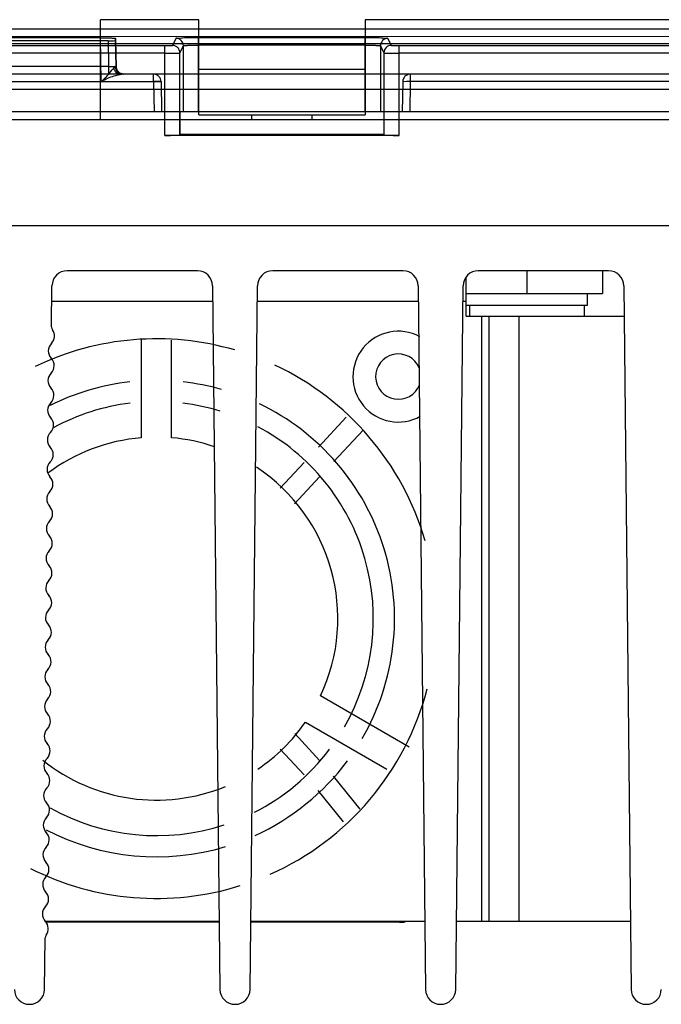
# Model space of a CAD drawing. Header units: millimetres. Extents: x 30 to 245, y 94 to 287.
# Tile 10 of 16: x 143 to 186, y 95 to 160. Entities that reach past the tile are written whole.
import ezdxf

# ---------------------------------------------------------------- set-up
doc = ezdxf.new("R2010")
doc.units = ezdxf.units.MM
doc.header["$LTSCALE"] = 24.94576
doc.layers.get('0').update_dxf_attribs({"linetype": 'CONTINUOUS'})

msp = doc.modelspace()

# ---------------------------------------------------------------- linework, layer by layer
at = {"color": 7, "linetype": 'Continuous'}
for p, q in [((155.168, 159.843), (148.668, 159.843)), ((148.668, 153.243), (148.668, 159.843)), ((155.168, 153.543), (155.168, 159.843)), ((226.168, 159.843), (166.168, 159.843)), ((166.168, 159.843), (166.168, 153.543)), ((225.898, 159.22), (48.439, 159.22)), ((30.588, 158.743), (243.749, 158.742)), ((45.087, 158.26), (229.249, 158.26)), ((149.168, 158.449), (125.168, 158.449)), ((148.668, 158.645), (125.669, 158.645)), ((148.718, 155.751), (148.668, 158.645)), ((149.168, 158.449), (149.198, 156.751)), ((149.701, 156.734), (149.668, 158.61)), ((149.668, 158.61), (149.668, 158.467)), ((149.668, 158.467), (149.699, 156.734)), ((153.651, 158.61), (153.419, 158.145)), ((155.151, 158.662), (166.186, 158.662)), ((155.151, 153.743), (155.151, 158.662)), ((166.186, 153.743), (166.186, 158.662)), ((167.918, 158.145), (167.685, 158.61)), ((121.418, 158.128), (152.919, 158.128)), ((152.919, 157.62), (121.418, 157.62)), ((152.921, 152.194), (152.919, 158.128)), ((153.919, 157.646), (154.151, 158.111)), ((153.92, 152.229), (153.919, 157.646)), ((154.151, 153.743), (154.151, 158.111)), ((166.186, 158.162), (155.151, 158.162)), ((167.185, 158.111), (167.418, 157.646)), ((167.185, 158.111), (167.185, 153.743)), ((167.418, 157.646), (167.416, 152.229)), ((168.416, 152.194), (168.418, 158.128)), ((168.418, 158.128), (190.919, 158.128)), ((190.919, 157.62), (168.418, 157.62)), ((242.633, 156.243), (31.703, 156.243)), ((149.198, 156.751), (125.139, 156.751)), ((149.198, 156.751), (149.198, 156.243)), ((152.177, 155.743), (152.177, 156.243)), ((166.168, 156.543), (155.168, 156.543)), ((169.16, 156.243), (169.16, 155.751)), ((122.16, 155.751), (152.177, 155.751)), ((152.177, 155.751), (152.212, 153.743)), ((152.677, 155.751), (152.712, 153.743)), ((168.66, 155.751), (168.625, 153.743)), ((169.16, 155.751), (169.125, 153.743)), ((190.177, 155.751), (169.16, 155.751)), ((34.298, 155.26), (240.038, 155.26)), ((243.168, 153.743), (31.168, 153.743)), ((153.927, 152.242), (153.927, 153.743)), ((167.409, 153.743), (167.41, 152.242)), ((31.868, 153.243), (242.468, 153.243)), ((155.168, 153.543), (166.168, 153.543)), ((158.668, 153.243), (158.668, 153.543)), ((162.668, 153.243), (162.668, 153.543)), ((168.416, 152.194), (152.921, 152.194)), ((153.927, 152.242), (153.92, 152.229)), ((167.41, 152.242), (153.927, 152.242)), ((167.41, 152.242), (167.416, 152.229)), ((29.668, 146.243), (244.668, 146.243)), ((155.079, 143.243), (146.458, 143.243)), ((168.679, 143.243), (160.058, 143.243)), ((182.279, 143.243), (173.658, 143.243)), ((176.868, 143.243), (176.868, 141.743)), ((181.868, 143.243), (181.868, 141.743)), ((172.868, 140.243), (172.868, 142.75)), ((145.429, 139.527), (145.458, 142.253)), ((156.079, 142.253), (156.568, 95.732)), ((158.568, 95.732), (159.058, 142.253)), ((169.679, 142.253), (170.168, 95.732)), ((172.168, 95.732), (172.658, 142.253)), ((183.279, 142.253), (183.768, 95.732)), ((172.868, 141.743), (181.868, 141.743)), ((180.868, 141.743), (180.868, 140.943)), ((145.447, 141.243), (156.089, 141.243)), ((159.047, 141.243), (169.689, 141.243)), ((172.647, 141.243), (172.868, 141.243)), ((180.868, 140.943), (172.868, 140.943)), ((173.068, 140.943), (173.068, 140.243)), ((180.668, 140.943), (180.668, 140.243)), ((172.868, 140.243), (183.3, 140.243)), ((173.868, 140.243), (173.868, 100.243)), ((174.368, 140.243), (174.368, 100.243)), ((176.368, 100.243), (176.368, 140.243)), ((151.368, 138.665), (151.368, 132.201)), ((153.368, 132.201), (153.368, 138.663)), ((164.915, 133.557), (163.083, 131.586)), ((166.037, 132.707), (164.106, 130.631)), ((160.557, 128.87), (162.138, 130.57)), ((161.508, 127.837), (163.161, 129.615)), ((169.083, 111.747), (163.224, 115.13)), ((162.224, 113.398), (167.6, 110.294)), ((163.161, 110.871), (161.513, 112.643)), ((162.138, 109.915), (160.551, 111.621)), ((165.852, 107.642), (164.086, 109.837)), ((164.745, 106.805), (163.064, 108.882)), ((145.016, 100.243), (156.521, 100.243)), ((156.522, 100.168), (145.06, 100.168)), ((168.443, 100.168), (158.615, 100.168)), ((158.616, 100.243), (170.121, 100.243)), ((172.216, 100.243), (183.721, 100.243)), ((144.968, 95.732), (145.004, 99.142))]:
    msp.add_line(p, q, dxfattribs=at)
for points in [[(150.198, 156.243), (149.95, 156.309), (149.767, 156.489), (149.699, 156.734)], [(150.201, 156.243), (149.954, 156.308), (149.771, 156.487), (149.701, 156.734)]]:
    msp.add_lwpolyline(points, dxfattribs=at)
for centre, radius, start, end in [((153.651, 158.11), 0.5, 0.05617, 89.96656), ((167.686, 158.11), 0.5, 90.03269, 179.94418), ((167.918, 157.645), 0.5, 90.02763, 179.94506), ((150.198, 156.743), 0.5, 180.99939, 270), ((150.201, 156.743), 0.5, 180.99939, 270), ((152.177, 155.743), 0.5, 0, 90), ((169.16, 155.743), 0.5, 90, 179), ((146.458, 142.243), 1, 90, 179.39698), ((155.079, 142.243), 1, 0.60302, 90), ((160.058, 142.243), 1, 90, 179.39698), ((168.679, 142.243), 1, 0.60302, 90), ((173.658, 142.243), 1, 90, 179.39698), ((182.279, 142.243), 1, 0.60302, 90), ((144.923, 138.932), 0.7, 314.98167, 36.26687), ((145.729, 139.524), 0.3, 180, 216.26687), ((152.368, 120.243), 18.5, 73.74905, 115.67976), ((168.368, 136.243), 3, 61.70747, 299.03816), ((145.913, 137.942), 0.7, 134.98167, 223.81228), ((144.902, 136.973), 0.7, 314.98167, 43.81228), ((168.368, 136.243), 1.5, 22.92947, 339.20969), ((152.368, 120.243), 18.5, 16.17581, 64.92707), ((145.892, 135.983), 0.7, 134.98167, 223.81228), ((152.368, 120.243), 15.75, 96.44116, 116.531), ((144.882, 135.013), 0.7, 314.98167, 43.81228), ((152.368, 120.243), 15.75, 74.14913, 83.55884), ((145.871, 134.023), 0.7, 134.98167, 223.81228), ((152.368, 120.243), 14.35, 96.99806, 118.22404), ((152.368, 120.243), 14.35, 72.87832, 83.00194), ((152.368, 120.243), 15.75, 329.76042, 64.38616), ((144.861, 133.054), 0.7, 314.98167, 43.81228), ((152.368, 120.243), 14.35, 330.07544, 62.10793), ((145.851, 132.064), 0.7, 134.98167, 223.81228), ((152.368, 120.243), 12, 94.78019, 126.77729), ((152.368, 120.243), 12, 71.30972, 85.21981), ((144.84, 131.094), 0.7, 314.98167, 43.81228), ((145.83, 130.104), 0.7, 134.98167, 223.81228), ((152.368, 120.243), 12, 334.78019, 56.50667), ((144.82, 129.135), 0.7, 314.98167, 43.81228), ((145.809, 128.145), 0.7, 134.98167, 223.81228), ((144.799, 127.175), 0.7, 314.98167, 43.81228), ((145.789, 126.185), 0.7, 134.98167, 223.81228), ((144.779, 125.216), 0.7, 314.98167, 43.81228), ((145.768, 124.226), 0.7, 134.98167, 223.81228), ((144.758, 123.257), 0.7, 314.98167, 43.81228), ((145.748, 122.266), 0.7, 134.98167, 223.81228), ((144.737, 121.297), 0.7, 314.98167, 43.81228), ((145.727, 120.307), 0.7, 134.98167, 223.81228), ((144.717, 119.338), 0.7, 314.98167, 43.81228), ((145.706, 118.347), 0.7, 134.98167, 223.81228), ((144.696, 117.378), 0.7, 314.98167, 43.81228), ((145.686, 116.388), 0.7, 134.98167, 223.81228), ((144.675, 115.419), 0.7, 314.98167, 43.81228), ((152.368, 120.243), 18.5, 293.98398, 345.49326), ((145.665, 114.428), 0.7, 134.98167, 223.81228), ((144.655, 113.459), 0.7, 314.98167, 43.81228), ((152.368, 120.243), 12, 303.93564, 325.21981), ((145.644, 112.469), 0.7, 134.98167, 223.81228), ((144.634, 111.5), 0.7, 314.98167, 43.81228), ((152.368, 120.243), 14.35, 296.82816, 322.98751), ((152.368, 120.243), 12, 231.16558, 292.35214), ((145.624, 110.509), 0.7, 134.98167, 223.81228), ((152.368, 120.243), 15.75, 294.52494, 323.30253), ((144.614, 109.54), 0.7, 314.98167, 43.81228), ((145.603, 108.55), 0.7, 134.98167, 223.81228), ((144.593, 107.581), 0.7, 314.98167, 43.81228), ((152.368, 120.243), 14.35, 240.68942, 288.16535), ((145.583, 106.59), 0.7, 134.98167, 223.81228), ((152.368, 120.243), 15.75, 242.40601, 286.90009), ((144.572, 105.621), 0.7, 314.98167, 43.81228), ((145.562, 104.631), 0.7, 134.98167, 223.81228), ((152.368, 120.243), 18.5, 243.22348, 287.39511), ((144.552, 103.662), 0.7, 314.98167, 43.81228), ((145.541, 102.671), 0.7, 134.98167, 223.81228), ((144.531, 101.702), 0.7, 314.98167, 43.81228), ((145.521, 100.712), 0.7, 134.98167, 223.81228), ((144.51, 99.743), 0.7, 322.52708, 43.81228), ((168.443, 104.168), 4, 270, 275.57029), ((145.304, 99.134), 0.3, 142.52708, 179.39698), ((143.968, 95.743), 1, 180.60302, 359.39698), ((157.568, 95.743), 1, 180.60302, 359.39698), ((171.168, 95.743), 1, 180.60302, 359.39698), ((184.768, 95.743), 1, 180.60302, 359.39698)]:
    msp.add_arc(centre, radius, start, end, dxfattribs=at)
for centre, major_axis, ratio, start_param, end_param in [((149.168, 158.467), (0.5, 0), 0.034899, -1.570491, 0), ((152.921, 152.229), (1, 0), 0.034905, -1.570791, -0.017445), ((168.416, 152.229), (1, 0), 0.034905, -3.124147, -1.570802)]:
    msp.add_ellipse(centre, major_axis=major_axis, ratio=ratio, start_param=start_param, end_param=end_param, dxfattribs=at)
for points, knots in [([(148.668, 158.645), (148.795, 158.645), (149.024, 158.638), (149.358, 158.65), (149.512, 158.605), (149.668, 158.636), (149.668, 158.61)], [0, 0, 0, 0, 0.382062, 0.706083, 0.922833, 1, 1, 1, 1]), ([(153.651, 158.61), (153.67, 158.647), (153.868, 158.607), (154.137, 158.667), (154.617, 158.653), (154.961, 158.662), (155.151, 158.662)], [0, 0, 0, 0, 0.081954, 0.299856, 0.62191, 1, 1, 1, 1]), ([(166.186, 158.662), (166.375, 158.662), (166.719, 158.653), (167.2, 158.667), (167.469, 158.607), (167.667, 158.647), (167.685, 158.61)], [0, 0, 0, 0, 0.377651, 0.699906, 0.918037, 1, 1, 1, 1]), ([(152.919, 158.128), (153.001, 158.128), (153.153, 158.119), (153.296, 158.153), (153.408, 158.125), (153.419, 158.145)], [0, 0, 0, 0, 0.493274, 0.86029, 1, 1, 1, 1]), ([(152.919, 157.62), (152.983, 157.62), (153.109, 157.62), (153.265, 157.621), (153.384, 157.623), (153.467, 157.624), (153.545, 157.626), (153.618, 157.627), (153.683, 157.629), (153.742, 157.631), (153.792, 157.633), (153.829, 157.635), (153.855, 157.637), (153.871, 157.638), (153.884, 157.639), (153.896, 157.64), (153.905, 157.642), (153.912, 157.643), (153.916, 157.644), (153.918, 157.645), (153.919, 157.645), (153.919, 157.646)], [0, 0, 0, 0, 0.192578, 0.378287, 0.466143, 0.549573, 0.627837, 0.700195, 0.765943, 0.824518, 0.875392, 0.918039, 0.936122, 0.951995, 0.965637, 0.97703, 0.986155, 0.993001, 0.997577, 0.999038, 1, 1, 1, 1]), ([(153.919, 157.646), (153.919, 157.713), (153.897, 157.817), (153.829, 157.936), (153.761, 158.015), (153.68, 158.075), (153.593, 158.117), (153.505, 158.14), (153.447, 158.145), (153.419, 158.145)], [0, 0, 0, 0, 0.257593, 0.391433, 0.524474, 0.653733, 0.777289, 0.892907, 1, 1, 1, 1]), ([(154.151, 158.111), (154.151, 158.111), (154.153, 158.113), (154.159, 158.117), (154.17, 158.12), (154.187, 158.124), (154.21, 158.128), (154.238, 158.131), (154.271, 158.135), (154.31, 158.138), (154.372, 158.143), (154.46, 158.148), (154.578, 158.153), (154.709, 158.157), (154.85, 158.16), (154.999, 158.162), (155.1, 158.162), (155.151, 158.162)], [0, 0, 0, 0, 0.002706, 0.006696, 0.019348, 0.036729, 0.059654, 0.088022, 0.121701, 0.160671, 0.204588, 0.306392, 0.424919, 0.556496, 0.698007, 0.847185, 1, 1, 1, 1]), ([(166.186, 158.162), (166.237, 158.162), (166.339, 158.162), (166.489, 158.16), (166.631, 158.157), (166.763, 158.153), (166.881, 158.148), (166.97, 158.142), (167.031, 158.138), (167.07, 158.134), (167.103, 158.131), (167.131, 158.127), (167.153, 158.123), (167.169, 158.119), (167.179, 158.116), (167.184, 158.113), (167.185, 158.111), (167.185, 158.111)], [0, 0, 0, 0, 0.154187, 0.304634, 0.447217, 0.579613, 0.69863, 0.800436, 0.844192, 0.882883, 0.916165, 0.944019, 0.966318, 0.982964, 0.993992, 0.997532, 1, 1, 1, 1]), ([(167.418, 157.646), (167.418, 157.645), (167.419, 157.645), (167.421, 157.644), (167.425, 157.643), (167.432, 157.642), (167.441, 157.64), (167.452, 157.639), (167.466, 157.638), (167.482, 157.637), (167.507, 157.635), (167.544, 157.633), (167.595, 157.631), (167.653, 157.629), (167.719, 157.627), (167.791, 157.626), (167.869, 157.624), (167.953, 157.623), (168.072, 157.621), (168.227, 157.62), (168.353, 157.62), (168.418, 157.62)], [0, 0, 0, 0, 0.000963, 0.002424, 0.006999, 0.013844, 0.022966, 0.034355, 0.047994, 0.063863, 0.081942, 0.124584, 0.175456, 0.23403, 0.299777, 0.372135, 0.4504, 0.533832, 0.621692, 0.807412, 1, 1, 1, 1]), ([(167.918, 158.145), (167.929, 158.125), (168.04, 158.153), (168.184, 158.119), (168.335, 158.128), (168.418, 158.128)], [0, 0, 0, 0, 0.140044, 0.507038, 1, 1, 1, 1]), ([(148.718, 155.751), (148.816, 155.835), (148.995, 155.993), (149.205, 156.25), (149.376, 156.465), (149.488, 156.587), (149.538, 156.639)], [0, 0, 0, 0, 0.317864, 0.590995, 0.820502, 1, 1, 1, 1]), ([(149.198, 156.751), (149.235, 156.751), (149.291, 156.75), (149.364, 156.748), (149.416, 156.747), (149.465, 156.745), (149.511, 156.744), (149.552, 156.743), (149.589, 156.741), (149.622, 156.74), (149.645, 156.739), (149.661, 156.738), (149.671, 156.737), (149.68, 156.737), (149.686, 156.736), (149.692, 156.736), (149.695, 156.735), (149.697, 156.735), (149.698, 156.734), (149.699, 156.734), (149.699, 156.734)], [0, 0, 0, 0, 0.223966, 0.332524, 0.436806, 0.535185, 0.626783, 0.710205, 0.784661, 0.849391, 0.903332, 0.926048, 0.945814, 0.962571, 0.976264, 0.986391, 0.993693, 0.998177, 0.999387, 1, 1, 1, 1]), ([(149.538, 156.639), (149.55, 156.651), (149.573, 156.671), (149.606, 156.696), (149.628, 156.707), (149.638, 156.71)], [0, 0, 0, 0, 0.409024, 0.742858, 1, 1, 1, 1]), ([(149.538, 156.639), (149.542, 156.618), (149.556, 156.57), (149.586, 156.498), (149.621, 156.439), (149.652, 156.396), (149.677, 156.367), (149.704, 156.339), (149.743, 156.304), (149.797, 156.265), (149.859, 156.235), (149.899, 156.223), (149.914, 156.22)], [0, 0, 0, 0, 0.109571, 0.254176, 0.392696, 0.458491, 0.521487, 0.586938, 0.65379, 0.789582, 0.924671, 1, 1, 1, 1]), ([(149.701, 156.734), (149.701, 156.734), (149.701, 156.734), (149.7, 156.733), (149.699, 156.732), (149.697, 156.732), (149.695, 156.731), (149.691, 156.729), (149.685, 156.726), (149.676, 156.723), (149.665, 156.719), (149.652, 156.715), (149.643, 156.712), (149.638, 156.71)], [0, 0, 0, 0, 0.005555, 0.018567, 0.039317, 0.067818, 0.104041, 0.147947, 0.258635, 0.399532, 0.570285, 0.770552, 1, 1, 1, 1]), ([(149.638, 156.71), (149.641, 156.651), (149.661, 156.561), (149.717, 156.452), (149.775, 156.377), (149.846, 156.317), (149.925, 156.273), (150.006, 156.248), (150.06, 156.243), (150.087, 156.243)], [0, 0, 0, 0, 0.248549, 0.380928, 0.514049, 0.64474, 0.770492, 0.889095, 1, 1, 1, 1]), ([(149.914, 156.22), (149.945, 156.227), (150.002, 156.237), (150.06, 156.243), (150.087, 156.243)], [0, 0, 0, 0, 0.540545, 1, 1, 1, 1]), ([(148.718, 155.751), (148.857, 155.833), (149.128, 155.984), (149.538, 156.116), (149.794, 156.197), (149.914, 156.22)], [0, 0, 0, 0, 0.374714, 0.716871, 1, 1, 1, 1]), ([(152.177, 155.751), (152.259, 155.753), (152.416, 155.768), (152.539, 155.73), (152.676, 155.776), (152.677, 155.751)], [0, 0, 0, 0, 0.491118, 0.85444, 1, 1, 1, 1]), ([(152.677, 155.751), (152.677, 155.773), (152.548, 155.731), (152.425, 155.769), (152.263, 155.753), (152.177, 155.751)], [0, 0, 0, 0, 0.129215, 0.480967, 1, 1, 1, 1]), ([(169.16, 155.751), (169.076, 155.753), (168.917, 155.769), (168.794, 155.729), (168.66, 155.774), (168.66, 155.751)], [0, 0, 0, 0, 0.499681, 0.865747, 1, 1, 1, 1])]:
    msp.add_open_spline(points, degree=3, knots=knots, dxfattribs=at)

doc.saveas('drawing.dxf')
